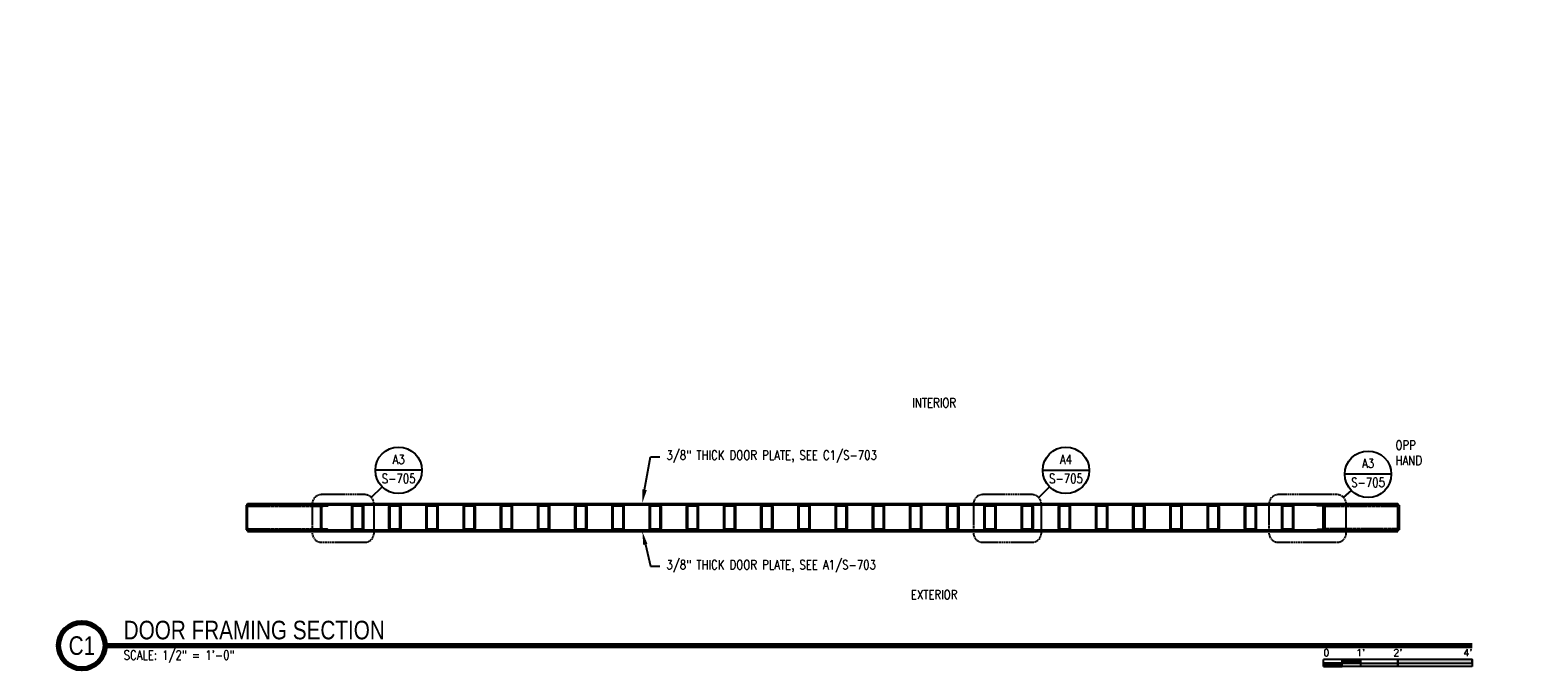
# Model space of a CAD drawing. Header units: inches. Extents: x -110 to 2005, y 57 to 298.
# Tile 3 of 3: x 573 to 1059, y 62 to 268. Entities that reach past the tile are written whole.
import ezdxf
from ezdxf import colors
from ezdxf.entities.mleader import LeaderData, LeaderLine
from ezdxf.enums import TextEntityAlignment as Align
from ezdxf.math import Vec2, Vec3

# ---------------------------------------------------------------- set-up
doc = ezdxf.new("R2010")
doc.units = ezdxf.units.IN
doc.header["$MEASUREMENT"] = 0
doc.linetypes.add('HIDDEN', pattern=[0.375, 0.25, -0.125])
doc.linetypes.add('Hidden 3_32_', pattern=[0.140625, 0.09375, -0.046875])
for name, color, linetype in [('A-ANNO-SYMB', 2, 'Continuous'), ('A-ANNO-SYMB-HDLN', 2, 'HIDDEN'), ('A-DETL-HDLN', 1, 'Hidden 3_32_'), ('A-DETL-MEDM', 3, 'Continuous'), ('G-ANNO-REFR', 2, 'Continuous'), ('G-ANNO-TEXT', 2, 'Continuous'), ('S-ANNO-SYMB', 2, 'Continuous'), ('S-ANNO-TEXT', 2, 'Continuous')]:
    doc.layers.add(name, color=color, linetype=linetype)
doc.styles.add('AEC_COMN_TITLE', font='romans.shx', dxfattribs={"width": 0.8, "height": 0.1875})
doc.styles.add('Annotative', font='romans.shx', dxfattribs={"width": 0.8, "height": 0.125})
doc.styles.add('Arial', font='romans.shx', dxfattribs={"width": 0.8})
doc.styles.add('ROMANS', font='romans.shx', dxfattribs={"width": 0.8})
doc.styles.add('TITLES', font='swiss.ttf', dxfattribs={"width": 0.8, "height": 0.25})

# ---------------------------------------------------------------- blocks, each defined once
blk = doc.blocks.new('*U24')
for points in [[(-1.75, -0.234), (-1.5, -0.234), (-1.5, -0.187), (-1.75, -0.187)], [(-1, -0.234), (0, -0.234), (0, -0.187), (-1, -0.187)], [(-2, -0.281), (-1.75, -0.281), (-1.75, -0.234), (-2, -0.234)], [(-1.5, -0.234), (-1, -0.234), (-1, -0.281), (-1.5, -0.281)]]:
    blk.add_hatch(color=256).paths.add_polyline_path(points)
for p, q in [((0, -0.187), (-2, -0.187)), ((-2, -0.281), (-2, -0.187)), ((-1.75, -0.281), (-1.75, -0.187)), ((-1.5, -0.281), (-1.5, -0.187)), ((-1, -0.281), (-1, -0.188)), ((0, -0.187), (0, -0.281)), ((-2, -0.234), (0, -0.234)), ((0, -0.281), (-2, -0.281))]:
    blk.add_line(p, q)
at = {"flags": 128}
for points in [[(-1.75, -0.234), (-1.5, -0.234), (-1.5, -0.187), (-1.75, -0.187), (-1.75, -0.234)], [(-1, -0.234), (0, -0.234), (0, -0.187), (-1, -0.187), (-1, -0.234)], [(-2, -0.281), (-1.75, -0.281), (-1.75, -0.234), (-2, -0.234), (-2, -0.281)], [(-1.5, -0.234), (-1, -0.234), (-1, -0.281), (-1.5, -0.281), (-1.5, -0.234)]]:
    blk.add_lwpolyline(points, close=True, dxfattribs=at)
at = {"style": 'Arial'}
blk.add_text('0', height=0.0937, dxfattribs=at).set_placement((-2, -0.094), align=Align.MIDDLE_LEFT)
for s, p in [("1'", (-1.5, -0.094)), ("2'", (-1, -0.094))]:
    blk.add_text(s, height=0.0937, dxfattribs=at).set_placement(p, align=Align.MIDDLE_CENTER)
blk.add_text("4'", height=0.0937, dxfattribs=at).set_placement((0, -0.094), align=Align.MIDDLE_RIGHT)
blk = doc.blocks.new('Detail Callout AEC')
at = {"color": 0, "linetype": 'ByBlock', "lineweight": -3, "transparency": 16777216}
blk.add_line((0.25, 0), (-0.25, 0), dxfattribs=at)
blk.add_circle((0, 0), 0.25, dxfattribs=at)
at = {"color": 0, "linetype": 'ByBlock', "lineweight": -3, "transparency": 16777216, "style": 'AEC_COMN_TITLE'}
for tag, p in [('VIEWNUMBER', (0, 0.051)), ('SHEETNUMBER', (0, -0.126))]:
    blk.add_attdef(tag, text='', height=0.0938, dxfattribs=at).set_placement(p, align=Align.CENTER)
blk = doc.blocks.new('*U3')
at = {"linetype": 'Continuous', "lineweight": 70}
blk.add_line((1.125, 0.625), (19.5, 0.625), dxfattribs=at)
at = {"lineweight": 70}
blk.add_circle((0.812, 0.625), 0.312, dxfattribs=at)
at = {"style": 'Arial'}
blk.add_attdef('DRAWING_AREA_TITLE', text='', height=0.187, dxfattribs=at).set_placement((1.374, 0.634), align=Align.BOTTOM_LEFT)
blk.add_attdef('X#', text='', height=0.187, dxfattribs=at).set_placement((0.812, 0.625), align=Align.MIDDLE_CENTER)
blk.add_attdef('SCALE:', text='', height=0.0938, dxfattribs=at).set_placement((1.374, 0.561), align=Align.TOP_LEFT)

msp = doc.modelspace()

# ---------------------------------------------------------------- linework, layer by layer
at = {"layer": 'A-ANNO-SYMB', "lineweight": -3}
for p, q in [((682.9997, 116.9309), (686.4755, 120.3798)), ((898.2658, 116.9226), (901.7415, 120.3715)), ((996.6152, 116.9309), (999.202, 119.1021))]:
    msp.add_line(p, q, dxfattribs=at)
at = {"layer": 'A-ANNO-SYMB-HDLN', "lineweight": -3}
for points in [[(663.9424, 114.8095), (663.9424, 105.4377, 0.41421356), (666.9424, 102.4377), (680.8784, 102.4377, 0.41421356), (683.8784, 105.4377), (683.8784, 114.8095, 0.41421356), (680.8784, 117.8095), (666.9424, 117.8095, 0.41421356)], [(877.2349, 114.8095), (877.2349, 105.4377, 0.41421356), (880.2349, 102.4377), (896.1363, 102.4377, 0.41421356), (899.1363, 105.4377), (899.1363, 114.8095, 0.41421356), (896.1363, 117.8095), (880.2349, 117.8095, 0.41421356)], [(972.5515, 114.8095), (972.5515, 105.4377, 0.41421356), (975.5515, 102.4377), (994.4939, 102.4377, 0.41421356), (997.4939, 105.4377), (997.4939, 114.8095, 0.41421356), (994.4939, 117.8095), (975.5515, 117.8095, 0.41421356)]]:
    msp.add_lwpolyline(points, format="xyb", close=True, dxfattribs=at)
at = {"layer": 'A-DETL-HDLN', "lineweight": -3}
for p, q in [((643.3143, 114.0851), (666.5767, 114.0851)), ((643.3143, 106.7613), (666.5767, 106.7613)), ((1013.8392, 106.7613), (990.5767, 106.7613))]:
    msp.add_line(p, q, dxfattribs=at)
msp.add_lwpolyline([(990.5767, 114.0851), (1013.8392, 114.0851), (1012.3143, 114.1613, -0.41386556), (1012.077, 114.4232)], format="xyb", dxfattribs=at)
at = {"layer": 'A-DETL-MEDM', "lineweight": -3}
for p, q in [((1014.5767, 114.4232), (642.5767, 114.4232)), ((642.5767, 114.4232), (642.5767, 106.4232)), ((643.0767, 114.9232), (1014.0767, 114.9232)), ((643.0767, 114.4232), (643.0767, 114.9232)), ((643.0767, 107.011), (643.0767, 113.8354)), ((643.3143, 114.0851), (644.8392, 114.1613)), ((666.5767, 114.4232), (666.5767, 106.4232)), ((700.5767, 113.9232), (700.5767, 106.9232)), ((700.9517, 113.9232), (700.9517, 106.9232)), ((704.0767, 114.0482), (701.0767, 114.0482)), ((704.2017, 106.9232), (704.2017, 113.9232)), ((704.5767, 106.9232), (704.5767, 113.9232)), ((712.5767, 113.9232), (712.5767, 106.9232)), ((712.9517, 113.9232), (712.9517, 106.9232)), ((716.0767, 114.0482), (713.0767, 114.0482)), ((716.2017, 106.9232), (716.2017, 113.9232)), ((716.5767, 106.9232), (716.5767, 113.9232)), ((724.5767, 113.9232), (724.5767, 106.9232)), ((724.9517, 113.9232), (724.9517, 106.9232)), ((728.0767, 114.0482), (725.0767, 114.0482)), ((728.2017, 106.9232), (728.2017, 113.9232)), ((728.5767, 106.9232), (728.5767, 113.9232)), ((736.5767, 113.9232), (736.5767, 106.9232)), ((736.9517, 113.9232), (736.9517, 106.9232)), ((740.0767, 114.0482), (737.0767, 114.0482)), ((740.2017, 106.9232), (740.2017, 113.9232)), ((740.5767, 106.9232), (740.5767, 113.9232)), ((748.5767, 113.9232), (748.5767, 106.9232)), ((748.9517, 113.9232), (748.9517, 106.9232)), ((752.0767, 114.0482), (749.0767, 114.0482)), ((752.2017, 106.9232), (752.2017, 113.9232)), ((752.5767, 106.9232), (752.5767, 113.9232)), ((760.5767, 113.9232), (760.5767, 106.9232)), ((760.9517, 113.9232), (760.9517, 106.9232)), ((764.0767, 114.0482), (761.0767, 114.0482)), ((764.2017, 106.9232), (764.2017, 113.9232)), ((764.5767, 106.9232), (764.5767, 113.9232)), ((772.5767, 113.9232), (772.5767, 106.9232)), ((772.9517, 113.9232), (772.9517, 106.9232)), ((776.0767, 114.0482), (773.0767, 114.0482)), ((776.2017, 106.9232), (776.2017, 113.9232)), ((776.5767, 106.9232), (776.5767, 113.9232)), ((784.5767, 113.9232), (784.5767, 106.9232)), ((784.9517, 113.9232), (784.9517, 106.9232)), ((788.0767, 114.0482), (785.0767, 114.0482)), ((788.2017, 106.9232), (788.2017, 113.9232)), ((788.5767, 106.9232), (788.5767, 113.9232)), ((796.5767, 113.9232), (796.5767, 106.9232)), ((796.9517, 113.9232), (796.9517, 106.9232)), ((800.0767, 114.0482), (797.0767, 114.0482)), ((800.2017, 106.9232), (800.2017, 113.9232)), ((800.5767, 106.9232), (800.5767, 113.9232)), ((808.5767, 113.9232), (808.5767, 106.9232)), ((808.9517, 113.9232), (808.9517, 106.9232)), ((812.0767, 114.0482), (809.0767, 114.0482)), ((812.2017, 106.9232), (812.2017, 113.9232)), ((812.5767, 106.9232), (812.5767, 113.9232)), ((820.5767, 113.9232), (820.5767, 106.9232)), ((820.9517, 113.9232), (820.9517, 106.9232)), ((824.0767, 114.0482), (821.0767, 114.0482)), ((824.2017, 106.9232), (824.2017, 113.9232)), ((824.5767, 106.9232), (824.5767, 113.9232)), ((832.5767, 113.9232), (832.5767, 106.9232)), ((832.9517, 113.9232), (832.9517, 106.9232)), ((836.0767, 114.0482), (833.0767, 114.0482)), ((836.2017, 106.9232), (836.2017, 113.9232)), ((836.5767, 106.9232), (836.5767, 113.9232)), ((844.5767, 113.9232), (844.5767, 106.9232)), ((844.9517, 113.9232), (844.9517, 106.9232)), ((848.0767, 114.0482), (845.0767, 114.0482)), ((848.2017, 106.9232), (848.2017, 113.9232)), ((848.5767, 106.9232), (848.5767, 113.9232)), ((856.5767, 113.9232), (856.5767, 106.9232)), ((856.9517, 113.9232), (856.9517, 106.9232)), ((860.0767, 114.0482), (857.0767, 114.0482)), ((860.2017, 106.9232), (860.2017, 113.9232)), ((860.5767, 106.9232), (860.5767, 113.9232)), ((868.5767, 113.9232), (868.5767, 106.9232)), ((868.9517, 113.9232), (868.9517, 106.9232)), ((872.0767, 114.0482), (869.0767, 114.0482)), ((872.2017, 106.9232), (872.2017, 113.9232)), ((872.5767, 106.9232), (872.5767, 113.9232)), ((916.5767, 113.9232), (916.5767, 106.9232)), ((916.9517, 113.9232), (916.9517, 106.9232)), ((920.0767, 114.0482), (917.0767, 114.0482)), ((920.2017, 106.9232), (920.2017, 113.9232)), ((920.5767, 106.9232), (920.5767, 113.9232)), ((928.5767, 113.9232), (928.5767, 106.9232)), ((928.9517, 113.9232), (928.9517, 106.9232)), ((932.0767, 114.0482), (929.0767, 114.0482)), ((932.2017, 106.9232), (932.2017, 113.9232)), ((932.5767, 106.9232), (932.5767, 113.9232)), ((940.5767, 113.9232), (940.5767, 106.9232)), ((940.9517, 113.9232), (940.9517, 106.9232)), ((944.0767, 114.0482), (941.0767, 114.0482)), ((944.2017, 106.9232), (944.2017, 113.9232)), ((944.5767, 106.9232), (944.5767, 113.9232)), ((952.5767, 113.9232), (952.5767, 106.9232)), ((952.9517, 113.9232), (952.9517, 106.9232)), ((956.0767, 114.0482), (953.0767, 114.0482)), ((956.2017, 106.9232), (956.2017, 113.9232)), ((956.5767, 106.9232), (956.5767, 113.9232)), ((964.5767, 113.9232), (964.5767, 106.9232)), ((964.9517, 113.9232), (964.9517, 106.9232)), ((968.0767, 114.0482), (965.0767, 114.0482)), ((968.2017, 106.9232), (968.2017, 113.9232)), ((968.5767, 106.9232), (968.5767, 113.9232)), ((976.5767, 113.9232), (976.5767, 106.9232)), ((990.5767, 114.4232), (990.5767, 106.4232)), ((1014.0767, 114.9232), (1014.0767, 114.4232)), ((1014.5767, 114.4232), (1014.5767, 106.4232)), ((642.5767, 106.4232), (1014.5767, 106.4232)), ((643.0767, 106.4232), (643.0767, 105.9232)), ((643.0767, 105.9232), (1014.0767, 105.9232)), ((644.8392, 106.6851), (643.3143, 106.7613)), ((701.0767, 106.7982), (704.0767, 106.7982)), ((713.0767, 106.7982), (716.0767, 106.7982)), ((725.0767, 106.7982), (728.0767, 106.7982)), ((737.0767, 106.7982), (740.0767, 106.7982)), ((749.0767, 106.7982), (752.0767, 106.7982)), ((761.0767, 106.7982), (764.0767, 106.7982)), ((773.0767, 106.7982), (776.0767, 106.7982)), ((785.0767, 106.7982), (788.0767, 106.7982)), ((797.0767, 106.7982), (800.0767, 106.7982)), ((809.0767, 106.7982), (812.0767, 106.7982)), ((821.0767, 106.7982), (824.0767, 106.7982)), ((833.0767, 106.7982), (836.0767, 106.7982)), ((845.0767, 106.7982), (848.0767, 106.7982)), ((857.0767, 106.7982), (860.0767, 106.7982)), ((869.0767, 106.7982), (872.0767, 106.7982)), ((917.0767, 106.7982), (920.0767, 106.7982)), ((929.0767, 106.7982), (932.0767, 106.7982)), ((941.0767, 106.7982), (944.0767, 106.7982)), ((953.0767, 106.7982), (956.0767, 106.7982)), ((965.0767, 106.7982), (968.0767, 106.7982)), ((1014.0767, 105.9232), (1014.0767, 106.4232))]:
    msp.add_line(p, q, dxfattribs=at)
for points in [[(669.0767, 106.4354, 0.39965564), (668.8392, 106.6851), (667.3143, 106.7613, -0.39965564), (667.0767, 107.011), (667.0767, 113.8354, -0.39965564), (667.3143, 114.0851), (668.8392, 114.1613, 0.41386556), (669.0764, 114.4232)], [(677.0767, 114.4232, 0.41421356), (676.5767, 113.9232), (676.5767, 106.9232, 0.41421356), (677.0767, 106.4232)], [(680.0767, 106.4232, 0.41421356), (680.5767, 106.9232), (680.5767, 113.9232, 0.41421356), (680.0767, 114.4232)], [(689.0767, 114.4232, 0.41421356), (688.5767, 113.9232), (688.5767, 106.9232, 0.41421356), (689.0767, 106.4232)], [(692.0767, 106.4232, 0.41421356), (692.5767, 106.9232), (692.5767, 113.9232, 0.41421356), (692.0767, 114.4232)], [(881.0767, 114.4232, 0.41421356), (880.5767, 113.9232), (880.5767, 106.9232, 0.41421356), (881.0767, 106.4232)], [(884.0767, 106.4232, 0.41421356), (884.5767, 106.9232), (884.5767, 113.9232, 0.41421356), (884.0767, 114.4232)], [(893.0767, 114.4232, 0.41421356), (892.5767, 113.9232), (892.5767, 106.9232, 0.41421356), (893.0767, 106.4232)], [(896.0767, 106.4232, 0.41421356), (896.5767, 106.9232), (896.5767, 113.9232, 0.41421356), (896.0767, 114.4232)], [(905.0767, 114.4232, 0.41421356), (904.5767, 113.9232), (904.5767, 106.9232, 0.41421356), (905.0767, 106.4232)], [(908.0767, 106.4232, 0.41421356), (908.5767, 106.9232), (908.5767, 113.9232, 0.41421356), (908.0767, 114.4232)], [(980.0767, 106.4232, 0.41421356), (980.5767, 106.9232), (980.5767, 113.9232, 0.41421356), (980.0767, 114.4232)], [(988.0767, 106.4354, -0.39965564), (988.3143, 106.6851), (989.8392, 106.7613, 0.39965564), (990.0767, 107.011), (990.0767, 113.8354, 0.39965564), (989.8392, 114.0851), (988.3143, 114.1613, -0.41386556), (988.077, 114.4232)], [(1012.0767, 106.4354, -0.39965564), (1012.3143, 106.6851), (1013.8392, 106.7613, 0.39965564), (1014.0767, 107.011), (1014.0767, 113.8354, 0.39965564), (1013.8392, 114.0851)]]:
    msp.add_lwpolyline(points, format="xyb", dxfattribs=at)
for points in [[(680.0767, 106.7982, 0.41421356), (680.2017, 106.9232), (680.2017, 113.9232, 0.41421356), (680.0767, 114.0482), (677.0767, 114.0482, 0.41421356), (676.9517, 113.9232), (676.9517, 106.9232, 0.41421356), (677.0767, 106.7982)], [(692.0767, 106.7982, 0.41421356), (692.2017, 106.9232), (692.2017, 113.9232, 0.41421356), (692.0767, 114.0482), (689.0767, 114.0482, 0.41421356), (688.9517, 113.9232), (688.9517, 106.9232, 0.41421356), (689.0767, 106.7982)], [(884.0767, 106.7982, 0.41421356), (884.2017, 106.9232), (884.2017, 113.9232, 0.41421356), (884.0767, 114.0482), (881.0767, 114.0482, 0.41421356), (880.9517, 113.9232), (880.9517, 106.9232, 0.41421356), (881.0767, 106.7982)], [(896.0767, 106.7982, 0.41421356), (896.2017, 106.9232), (896.2017, 113.9232, 0.41421356), (896.0767, 114.0482), (893.0767, 114.0482, 0.41421356), (892.9517, 113.9232), (892.9517, 106.9232, 0.41421356), (893.0767, 106.7982)], [(908.0767, 106.7982, 0.41421356), (908.2017, 106.9232), (908.2017, 113.9232, 0.41421356), (908.0767, 114.0482), (905.0767, 114.0482, 0.41421356), (904.9517, 113.9232), (904.9517, 106.9232, 0.41421356), (905.0767, 106.7982)], [(980.0767, 106.7982, 0.41421356), (980.2017, 106.9232), (980.2017, 113.9232, 0.41421356), (980.0767, 114.0482), (977.0767, 114.0482, 0.41421356), (976.9517, 113.9232), (976.9517, 106.9232, 0.41421356), (977.0767, 106.7982)]]:
    msp.add_lwpolyline(points, format="xyb", close=True, dxfattribs=at)
for centre, radius, start, end in [((643.3267, 113.8354), 0.25, 92.862405, 180), ((644.8267, 114.411), 0.25, 272.862405, 2.794322), ((701.0767, 113.9232), 0.5, 90, 180), ((701.0767, 113.9232), 0.125, 90, 180), ((704.0767, 113.9232), 0.5, 0, 90), ((704.0767, 113.9232), 0.125, 0, 90), ((713.0767, 113.9232), 0.5, 90, 180), ((713.0767, 113.9232), 0.125, 90, 180), ((716.0767, 113.9232), 0.5, 0, 90), ((716.0767, 113.9232), 0.125, 0, 90), ((725.0767, 113.9232), 0.5, 90, 180), ((725.0767, 113.9232), 0.125, 90, 180), ((728.0767, 113.9232), 0.5, 0, 90), ((728.0767, 113.9232), 0.125, 0, 90), ((737.0767, 113.9232), 0.5, 90, 180), ((737.0767, 113.9232), 0.125, 90, 180), ((740.0767, 113.9232), 0.5, 0, 90), ((740.0767, 113.9232), 0.125, 0, 90), ((749.0767, 113.9232), 0.5, 90, 180), ((749.0767, 113.9232), 0.125, 90, 180), ((752.0767, 113.9232), 0.5, 0, 90), ((752.0767, 113.9232), 0.125, 0, 90), ((761.0767, 113.9232), 0.5, 90, 180), ((761.0767, 113.9232), 0.125, 90, 180), ((764.0767, 113.9232), 0.5, 0, 90), ((764.0767, 113.9232), 0.125, 0, 90), ((773.0767, 113.9232), 0.5, 90, 180), ((773.0767, 113.9232), 0.125, 90, 180), ((776.0767, 113.9232), 0.5, 0, 90), ((776.0767, 113.9232), 0.125, 0, 90), ((785.0767, 113.9232), 0.5, 90, 180), ((785.0767, 113.9232), 0.125, 90, 180), ((788.0767, 113.9232), 0.5, 0, 90), ((788.0767, 113.9232), 0.125, 0, 90), ((797.0767, 113.9232), 0.5, 90, 180), ((797.0767, 113.9232), 0.125, 90, 180), ((800.0767, 113.9232), 0.5, 0, 90), ((800.0767, 113.9232), 0.125, 0, 90), ((809.0767, 113.9232), 0.5, 90, 180), ((809.0767, 113.9232), 0.125, 90, 180), ((812.0767, 113.9232), 0.5, 0, 90), ((812.0767, 113.9232), 0.125, 0, 90), ((821.0767, 113.9232), 0.5, 90, 180), ((821.0767, 113.9232), 0.125, 90, 180), ((824.0767, 113.9232), 0.5, 0, 90), ((824.0767, 113.9232), 0.125, 0, 90), ((833.0767, 113.9232), 0.5, 90, 180), ((833.0767, 113.9232), 0.125, 90, 180), ((836.0767, 113.9232), 0.5, 0, 90), ((836.0767, 113.9232), 0.125, 0, 90), ((845.0767, 113.9232), 0.5, 90, 180), ((845.0767, 113.9232), 0.125, 90, 180), ((848.0767, 113.9232), 0.5, 0, 90), ((848.0767, 113.9232), 0.125, 0, 90), ((857.0767, 113.9232), 0.5, 90, 180), ((857.0767, 113.9232), 0.125, 90, 180), ((860.0767, 113.9232), 0.5, 0, 90), ((860.0767, 113.9232), 0.125, 0, 90), ((869.0767, 113.9232), 0.5, 90, 180), ((869.0767, 113.9232), 0.125, 90, 180), ((872.0767, 113.9232), 0.5, 0, 90), ((872.0767, 113.9232), 0.125, 0, 90), ((917.0767, 113.9232), 0.5, 90, 180), ((917.0767, 113.9232), 0.125, 90, 180), ((920.0767, 113.9232), 0.5, 0, 90), ((920.0767, 113.9232), 0.125, 0, 90), ((929.0767, 113.9232), 0.5, 90, 180), ((929.0767, 113.9232), 0.125, 90, 180), ((932.0767, 113.9232), 0.5, 0, 90), ((932.0767, 113.9232), 0.125, 0, 90), ((941.0767, 113.9232), 0.5, 90, 180), ((941.0767, 113.9232), 0.125, 90, 180), ((944.0767, 113.9232), 0.5, 0, 90), ((944.0767, 113.9232), 0.125, 0, 90), ((953.0767, 113.9232), 0.5, 90, 180), ((953.0767, 113.9232), 0.125, 90, 180), ((956.0767, 113.9232), 0.5, 0, 90), ((956.0767, 113.9232), 0.125, 0, 90), ((965.0767, 113.9232), 0.5, 90, 180), ((965.0767, 113.9232), 0.125, 90, 180), ((968.0767, 113.9232), 0.5, 0, 90), ((968.0767, 113.9232), 0.125, 0, 90), ((977.0767, 113.9232), 0.5, 90, 180), ((643.3267, 107.011), 0.25, 180, 267.137595), ((644.8267, 106.4354), 0.25, 0, 87.137595), ((701.0767, 106.9232), 0.5, 180, 270), ((701.0767, 106.9232), 0.125, 180, 270), ((704.0767, 106.9232), 0.5, 270, 0), ((704.0767, 106.9232), 0.125, 270, 0), ((713.0767, 106.9232), 0.5, 180, 270), ((713.0767, 106.9232), 0.125, 180, 270), ((716.0767, 106.9232), 0.5, 270, 0), ((716.0767, 106.9232), 0.125, 270, 0), ((725.0767, 106.9232), 0.5, 180, 270), ((725.0767, 106.9232), 0.125, 180, 270), ((728.0767, 106.9232), 0.5, 270, 0), ((728.0767, 106.9232), 0.125, 270, 0), ((737.0767, 106.9232), 0.5, 180, 270), ((737.0767, 106.9232), 0.125, 180, 270), ((740.0767, 106.9232), 0.5, 270, 0), ((740.0767, 106.9232), 0.125, 270, 0), ((749.0767, 106.9232), 0.5, 180, 270), ((749.0767, 106.9232), 0.125, 180, 270), ((752.0767, 106.9232), 0.5, 270, 0), ((752.0767, 106.9232), 0.125, 270, 0), ((761.0767, 106.9232), 0.5, 180, 270), ((761.0767, 106.9232), 0.125, 180, 270), ((764.0767, 106.9232), 0.5, 270, 0), ((764.0767, 106.9232), 0.125, 270, 0), ((773.0767, 106.9232), 0.5, 180, 270), ((773.0767, 106.9232), 0.125, 180, 270), ((776.0767, 106.9232), 0.5, 270, 0), ((776.0767, 106.9232), 0.125, 270, 0), ((785.0767, 106.9232), 0.5, 180, 270), ((785.0767, 106.9232), 0.125, 180, 270), ((788.0767, 106.9232), 0.5, 270, 0), ((788.0767, 106.9232), 0.125, 270, 0), ((797.0767, 106.9232), 0.5, 180, 270), ((797.0767, 106.9232), 0.125, 180, 270), ((800.0767, 106.9232), 0.5, 270, 0), ((800.0767, 106.9232), 0.125, 270, 0), ((809.0767, 106.9232), 0.5, 180, 270), ((809.0767, 106.9232), 0.125, 180, 270), ((812.0767, 106.9232), 0.5, 270, 0), ((812.0767, 106.9232), 0.125, 270, 0), ((821.0767, 106.9232), 0.5, 180, 270), ((821.0767, 106.9232), 0.125, 180, 270), ((824.0767, 106.9232), 0.5, 270, 0), ((824.0767, 106.9232), 0.125, 270, 0), ((833.0767, 106.9232), 0.5, 180, 270), ((833.0767, 106.9232), 0.125, 180, 270), ((836.0767, 106.9232), 0.5, 270, 0), ((836.0767, 106.9232), 0.125, 270, 0), ((845.0767, 106.9232), 0.5, 180, 270), ((845.0767, 106.9232), 0.125, 180, 270), ((848.0767, 106.9232), 0.5, 270, 0), ((848.0767, 106.9232), 0.125, 270, 0), ((857.0767, 106.9232), 0.5, 180, 270), ((857.0767, 106.9232), 0.125, 180, 270), ((860.0767, 106.9232), 0.5, 270, 0), ((860.0767, 106.9232), 0.125, 270, 0), ((869.0767, 106.9232), 0.5, 180, 270), ((869.0767, 106.9232), 0.125, 180, 270), ((872.0767, 106.9232), 0.5, 270, 0), ((872.0767, 106.9232), 0.125, 270, 0), ((917.0767, 106.9232), 0.5, 180, 270), ((917.0767, 106.9232), 0.125, 180, 270), ((920.0767, 106.9232), 0.5, 270, 0), ((920.0767, 106.9232), 0.125, 270, 0), ((929.0767, 106.9232), 0.5, 180, 270), ((929.0767, 106.9232), 0.125, 180, 270), ((932.0767, 106.9232), 0.5, 270, 0), ((932.0767, 106.9232), 0.125, 270, 0), ((941.0767, 106.9232), 0.5, 180, 270), ((941.0767, 106.9232), 0.125, 180, 270), ((944.0767, 106.9232), 0.5, 270, 0), ((944.0767, 106.9232), 0.125, 270, 0), ((953.0767, 106.9232), 0.5, 180, 270), ((953.0767, 106.9232), 0.125, 180, 270), ((956.0767, 106.9232), 0.5, 270, 0), ((956.0767, 106.9232), 0.125, 270, 0), ((965.0767, 106.9232), 0.5, 180, 270), ((965.0767, 106.9232), 0.125, 180, 270), ((968.0767, 106.9232), 0.5, 270, 0), ((968.0767, 106.9232), 0.125, 270, 0), ((977.0767, 106.9232), 0.5, 180, 270)]:
    msp.add_arc(centre, radius, start, end, dxfattribs=at)

# ---------------------------------------------------------------- block references
at = {"layer": 'G-ANNO-REFR', "lineweight": -3}
ref = msp.add_blockref('Detail Callout AEC', (691.7992, 125.6625), dxfattribs=dict(at, xscale=29.99993999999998, yscale=29.99993999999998, zscale=29.99993999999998))
ref.add_attrib('VIEWNUMBER', 'A3', dxfattribs={"layer": 'S-ANNO-TEXT', "color": 1, "transparency": 16777216, "height": 3, "style": 'ROMANS', "width": 0.8}).set_placement((691.7992, 126.7875), align=Align.BOTTOM_CENTER)
ref.add_attrib('SHEETNUMBER', 'S-705', dxfattribs={"layer": 'S-ANNO-TEXT', "color": 1, "transparency": 16777216, "height": 3, "style": 'ROMANS', "width": 0.8}).set_placement((691.7992, 121.535), align=Align.CENTER)
ref = msp.add_blockref('Detail Callout AEC', (907.0653, 125.6542), dxfattribs=dict(at, xscale=29.99993999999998, yscale=29.99993999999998, zscale=29.99993999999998))
ref.add_attrib('VIEWNUMBER', 'A4', dxfattribs={"layer": 'S-ANNO-TEXT', "color": 1, "transparency": 16777216, "height": 3, "style": 'ROMANS', "width": 0.8}).set_placement((907.0653, 126.7792), align=Align.BOTTOM_CENTER)
ref.add_attrib('SHEETNUMBER', 'S-705', dxfattribs={"layer": 'S-ANNO-TEXT', "color": 1, "transparency": 16777216, "height": 3, "style": 'ROMANS', "width": 0.8}).set_placement((907.0653, 121.5268), align=Align.CENTER)
at = {"layer": 'S-ANNO-SYMB', "lineweight": -3}
ref = msp.add_blockref('*U3', (570.1351, 54.1251), dxfattribs=dict(at, xscale=24.00000000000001, yscale=24.00000000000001, zscale=24.00000000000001))
ref.add_attrib('SCALE:', 'SCALE: 1/2" = 1\'-0" ', dxfattribs={"layer": '0', "height": 3, "style": 'Annotative', "width": 0.796875}).set_placement((603.1182, 67.5791), align=Align.TOP_LEFT)
ref.add_attrib('DRAWING_AREA_TITLE', 'DOOR FRAMING SECTION', dxfattribs={"layer": '0', "height": 6, "style": 'TITLES', "width": 0.796875}).set_placement((603.1182, 69.3389), align=Align.BOTTOM_LEFT)
ref.add_attrib('X#', 'C1', dxfattribs={"layer": '0', "height": 6, "style": 'TITLES', "width": 0.796875}).set_placement((589.6351, 69.1251), align=Align.MIDDLE_CENTER)
at = {"layer": 'S-ANNO-SYMB', "lineweight": -3, "xscale": 24.00000000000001, "yscale": 24.00000000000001, "zscale": 24.00000000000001}
msp.add_blockref('*U24', (1038.1352, 69.1251), dxfattribs=at)

# ---------------------------------------------------------------- texts
at = {"layer": 'G-ANNO-TEXT', "lineweight": -3, "char_height": 3, "line_spacing_factor": 0.981704, "style": 'Annotative', "bg_fill": 2}
for s, insert, width, attachment_point in [('\\pxqc,t3.2,6.4,9.6,12.8,16,19.2,22.4,25.6,28.8,32,35.2,38.4,41.6,44.8,48,51.2,54.4,57.6,60.8,64,67.2,70.4,73.6,76.8,80,83.2,86.4,89.6,92.8,96,99.2,102.4;{INTERIOR}', (864.5541, 148.9427), 16.765682, 2), ('\\pxt3.2,6.4,9.6,12.8,16,19.2,22.4,25.6,28.8,32,35.2,38.4,41.6,44.8,48,51.2,54.4,57.6,60.8,64,67.2,70.4,73.6,76.8,80,83.2,86.4,89.6,92.8,96,99.2,102.4;{OPP HAND}', (1013.3706, 135.2738), 11.451969, 1), ('\\pxqc,t3.2,6.4,9.6,12.8,16,19.2,22.4,25.6,28.8,32,35.2,38.4,41.6,44.8,48,51.2,54.4,57.6,60.8,64,67.2,70.4,73.6,76.8,80,83.2,86.4,89.6,92.8,96,99.2,102.4;{EXTERIOR}', (864.5503, 87.0529), 17.826898, 2)]:
    msp.add_mtext(s, dxfattribs=dict(at, insert=insert, width=width, attachment_point=attachment_point))

# ---------------------------------------------------------------- leaders
at = {"layer": 'G-ANNO-TEXT', "lineweight": -3}
ml = msp.add_multileader_mtext('Standard', dxfattribs=at)
ml.set_content('\\pxt3.2,6.4,9.6,12.8,16,19.2,22.4,25.6,28.8,32,35.2,38.4,41.6,44.8,48,51.2,54.4,57.6,60.8,64,67.2,70.4,73.6,76.8,80,83.2,86.4,89.6,92.8,96,99.2,102.4;{\\C256;DOOR LEADING EDGE}', color=2, style='Annotative')
ml.set_leader_properties(color=1)
ml.build(insert=Vec2(0, 0))
ml.multileader.update_dxf_attribs({"dogleg_length": 0.125, "arrow_head_size": 4.32, "scale": 24})
ctx = ml.context
ctx.base_point, ctx.scale, ctx.char_height, ctx.arrow_head_size, ctx.landing_gap_size, ctx.plane_origin = Vec3(414.9088, 266.0858), 24, 3, 4.32, 2.16, Vec3(396.8198, 237.7742)
notes = []
notes.append((ctx, [(0, (1, 1, 0), (411.9088, 266.0858), (1, 0), 3, [(0, [(395.4905, 237.7742)], 0, [])])]))
ctx.mtext.insert, ctx.mtext.width, ctx.mtext.flow_direction = Vec3(417.0688, 267.5858), 25.428292, 5
ml = msp.add_multileader_mtext('Standard', dxfattribs=at)
ml.set_content('{\\C256;DOOR TRAILING EDGE}', color=2, style='Annotative')
ml.set_leader_properties(color=1)
ml.build(insert=Vec2(0, 0))
ml.multileader.update_dxf_attribs({"dogleg_length": 0.125, "arrow_head_size": 4.32, "scale": 24})
ctx = ml.context
ctx.base_point, ctx.scale, ctx.char_height, ctx.arrow_head_size, ctx.landing_gap_size, ctx.plane_origin = Vec3(-50.6371, 261.2757), 24, 3, 4.32, 2.16, Vec3(-78.5295, 232.9641)
notes.append((ctx, [(1, (1, 1, 0), (-5.26, 261.2757), (-1, 0), 3, [(0, [(23.4905, 232.9641)], 0, [])])]))
ctx.mtext.insert, ctx.mtext.width, ctx.mtext.flow_direction = Vec3(-48.4771, 262.7757), 39.533812, 5
ml = msp.add_multileader_mtext('Standard', dxfattribs=at)
ml.set_content('{\\C256;3/8" THICK DOOR PLATE, SEE A1/S-703}', color=2, style='Annotative')
ml.set_leader_properties(color=1)
ml.build(insert=Vec2(0, 0))
ml.multileader.update_dxf_attribs({"dogleg_length": 0.125, "arrow_head_size": 4.32, "scale": 24})
ctx = ml.context
ctx.base_point, ctx.scale, ctx.char_height, ctx.arrow_head_size, ctx.landing_gap_size, ctx.plane_origin = Vec3(776.0298, 94.7033), 24, 3, 4.32, 2.16, Vec3(786.3281, 86.0127)
notes.append((ctx, [(0, (1, 1, 0), (773.0298, 94.7033), (1, 0), 3, [(1, [(770.4196, 105.9232)], 0, [])])]))
ctx.mtext.insert, ctx.mtext.width, ctx.mtext.flow_direction = Vec3(778.1898, 96.7033), 43.620213, 5
for ctx, leaders in notes:
    for number, flags, end, landing, length, lines in leaders:
        leader = LeaderData()
        leader.index, (leader.has_last_leader_line, leader.has_dogleg_vector, leader.attachment_direction) = number, flags
        leader.last_leader_point, leader.dogleg_vector, leader.dogleg_length = Vec3(end), Vec3(landing), length
        for number, points, colour, breaks in lines:
            line = LeaderLine()
            line.index, line.vertices, line.color, line.breaks = number, Vec3.list(points), colors.encode_raw_color(colour), breaks
            leader.lines.append(line)
        ctx.leaders.append(leader)

# ---------------------------------------------------------------- next in the draw order: block references
at = {"layer": 'G-ANNO-REFR', "lineweight": -3}
ref = msp.add_blockref('Detail Callout AEC', (1004.5258, 124.3848), dxfattribs=dict(at, xscale=29.99993999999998, yscale=29.99993999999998, zscale=29.99993999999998))
ref.add_attrib('VIEWNUMBER', 'A3', dxfattribs={"layer": 'S-ANNO-TEXT', "color": 1, "transparency": 16777216, "height": 3, "style": 'ROMANS', "width": 0.8}).set_placement((1004.5258, 125.5098), align=Align.BOTTOM_CENTER)
ref.add_attrib('SHEETNUMBER', 'S-705', dxfattribs={"layer": 'S-ANNO-TEXT', "color": 1, "transparency": 16777216, "height": 3, "style": 'ROMANS', "width": 0.8}).set_placement((1004.5258, 120.2573), align=Align.CENTER)

# ---------------------------------------------------------------- next in the draw order: leaders
at = {"layer": 'G-ANNO-TEXT', "lineweight": -3}
ml = msp.add_multileader_mtext('Standard', dxfattribs=at)
ml.set_content('\\pxt3.2,6.4,9.6,12.8,16,19.2,22.4,25.6,28.8,32,35.2,38.4,41.6,44.8,48,51.2,54.4,57.6,60.8,64,67.2,70.4,73.6,76.8,80,83.2,86.4,89.6,92.8,96,99.2,102.4;{\\C256;ILD BOLT RECEIVER BLOCK. WELD TO DOOR. THE CENTERLINE OF ILD BOLT RECEIVER BLOCK SHOWN IS FOR THE TYPICAL LOCATION OF THE ILD EXCEPT @ GRIDLINE 4. SEE DETAIL B4 ON SHEET S-509 FOR CENTERLINE OF ILD BOLT RECEIVER BLOCKS @ GRIDLINE 4. COORDINATE LOCATION WITH ILD.\\P(SEE SHEETS S-509 & S-510 FOR DETAILS)}', color=2, style='Annotative')
ml.set_leader_properties(color=1)
ml.build(insert=Vec2(0, 0))
ml.multileader.update_dxf_attribs({"text_right_attachment_type": 3, "dogleg_length": 0.125, "arrow_head_size": 4.32, "scale": 24})
ctx = ml.context
ctx.base_point, ctx.scale, ctx.char_height, ctx.arrow_head_size, ctx.landing_gap_size, ctx.plane_origin = Vec3(-112.6486, 198.3635), 24, 3, 4.32, 2.16, Vec3(-78.5295, 65.6411)
ctx.right_attachment = 3
notes = []
notes.append((ctx, [(1, (1, 1, 0), (-16.9857, 162.7921), (-1, 0), 3, [(0, [(20.2405, 152.2487)], 0, [])])]))
ctx.mtext.insert, ctx.mtext.width, ctx.mtext.flow_direction = Vec3(-110.4886, 200.3635), 88.133346, 5
ml = msp.add_multileader_mtext('Standard', dxfattribs=at)
ml.set_content('{\\C256;3/8" THICK DOOR PLATE, SEE C1/S-703}', color=2, style='Annotative')
ml.set_leader_properties(color=1)
ml.build(insert=Vec2(0, 0))
ml.multileader.update_dxf_attribs({"dogleg_length": 0.125, "arrow_head_size": 4.32, "scale": 24})
ctx = ml.context
ctx.base_point, ctx.scale, ctx.char_height, ctx.arrow_head_size, ctx.landing_gap_size, ctx.plane_origin = Vec3(776.0298, 130.0629), 24, 3, 4.32, 2.16, Vec3(786.3281, 121.3723)
notes.append((ctx, [(0, (1, 1, 0), (773.0298, 130.0629), (1, 0), 3, [(1, [(770.4196, 115.1379)], 0, [])])]))
ctx.mtext.insert, ctx.mtext.width, ctx.mtext.flow_direction = Vec3(778.1898, 132.0629), 43.620213, 5
for ctx, leaders in notes:
    for number, flags, end, landing, length, lines in leaders:
        leader = LeaderData()
        leader.index, (leader.has_last_leader_line, leader.has_dogleg_vector, leader.attachment_direction) = number, flags
        leader.last_leader_point, leader.dogleg_vector, leader.dogleg_length = Vec3(end), Vec3(landing), length
        for number, points, colour, breaks in lines:
            line = LeaderLine()
            line.index, line.vertices, line.color, line.breaks = number, Vec3.list(points), colors.encode_raw_color(colour), breaks
            leader.lines.append(line)
        ctx.leaders.append(leader)

doc.saveas('drawing.dxf')
